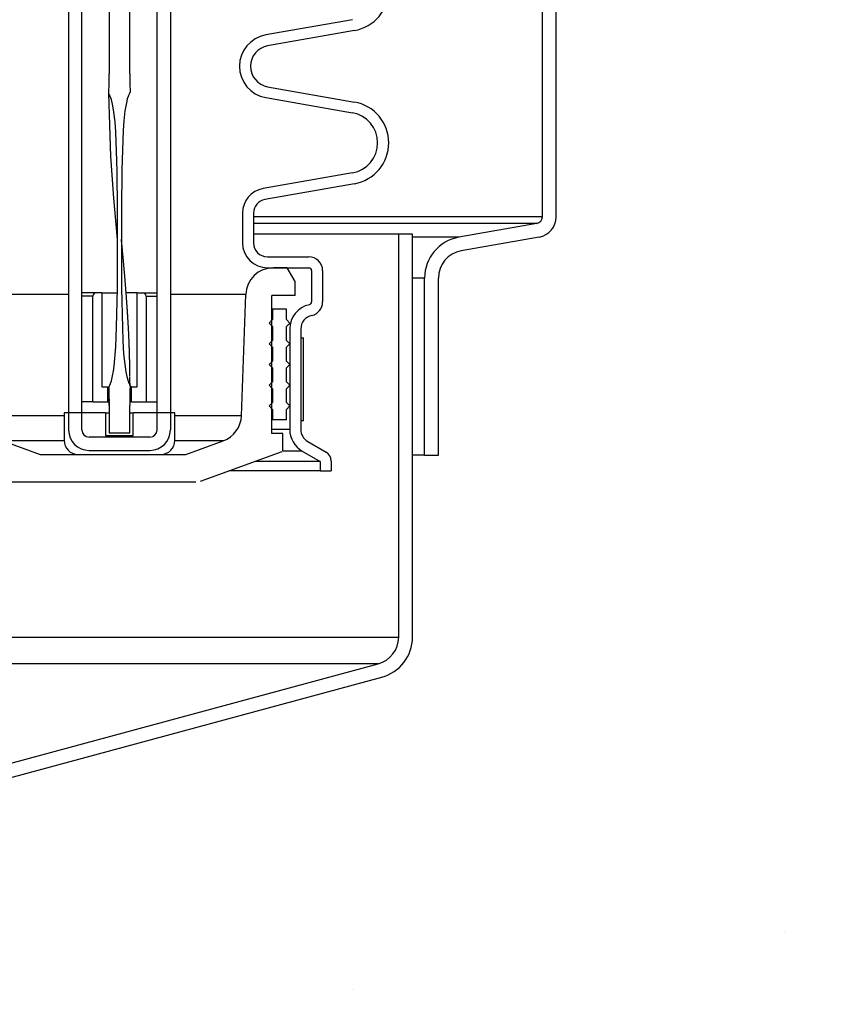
# Model space of a CAD drawing. Extents: x -169 to 6736, y -208 to 3022.
# Tile 162 of 256: x 1718 to 1725, y 395 to 404. Entities that reach past the tile are written whole.
import ezdxf

# ---------------------------------------------------------------- set-up
doc = ezdxf.new("R2010")
doc.units = 0
doc.header["$MEASUREMENT"] = 0
doc.header["$PDSIZE"] = 1
doc.layers.get('DEFPOINTS').update_dxf_attribs({"linetype": 'CONTINUOUS'})
for name, color, linetype in [('DIM', 3, 'CONTINUOUS'), ('PEAGRAVEL-HATCH', 3, 'CONTINUOUS'), ('SPILL-BUCKET', 1, 'CONTINUOUS')]:
    doc.layers.add(name, color=color, linetype=linetype)
doc.styles.add('SIMPLEX', font='simplex')
doc.dimstyles.new('DIM64', dxfattribs={"dimscale": 64, "dimtxt": 0.09375, "dimasz": 0.09375, "dimexe": 0.0625, "dimexo": 0.0625, "dimgap": 0.046875, "dimtad": 1, "dimdec": 4, "dimzin": 3, "dimdsep": 46, "dimlunit": 4, "dimtxsty": 'SIMPLEX', "dimcen": 0, "dimclrd": 256, "dimclre": 256, "dimclrt": 256, "dimadec": 0, "dimazin": 0, "dimtfac": 1, "dimtdec": 4, "dimtmove": 0, "dimatfit": 3, "dimfxl": 1, "dimfrac": 2, "dimtolj": 1, "dimtzin": 0, "dimarcsym": 0})

# ---------------------------------------------------------------- blocks, each defined once
blk = doc.blocks.new('*D17')
at = {"layer": 'DEFPOINTS', "color": 0, "transparency": 16777216}
for p in [(1422.4289, 414.2886), (2052.1541, 410.0074), (1422.4289, 136.5159)]:
    blk.add_point(p, dxfattribs=at)
at = {"layer": 'DIM', "lineweight": -2, "transparency": 16777216}
for p, q in [((1422.4289, 410.2886), (1422.4289, 132.5159)), ((2052.1541, 406.0074), (2052.1541, 132.5159)), ((2046.1541, 136.5159), (1428.4289, 136.5159))]:
    blk.add_line(p, q, dxfattribs=at)
at = {"layer": 'DIM', "transparency": 16777216}
for points in [[(1428.4289, 137.5159), (1428.4289, 135.5159), (1422.4289, 136.5159)], [(2046.1541, 137.5159), (2046.1541, 135.5159), (2052.1541, 136.5159)]]:
    blk.add_solid(points, dxfattribs=at)
at = {"layer": 'DIM', "transparency": 16777216, "insert": (1737.2915, 144.0873), "char_height": 6, "attachment_point": 5, "style": 'SIMPLEX'}
blk.add_mtext('\\A1;52\'-5 3/4" (F.V. TANK SLAB)', dxfattribs=at)

msp = doc.modelspace()

# ---------------------------------------------------------------- hatches: boundary and pattern name
at = {"layer": 'PEAGRAVEL-HATCH'}
h = msp.add_hatch(dxfattribs=at)
h.set_pattern_fill('AR-SAND', color=256, scale=7.5, style=0)
h.set_pattern_definition([(37.5, (569.323, 30.198), (-0.47245, 14.45118), [0, -11.4, 0, -12.75, 0, -12.1875]), (7.5, (569.323, 30.198), (13.27333, 21.1661), [0, -6.15, 0, -10.275, 0, -3.9375]), (327.5, (560.098, 30.198), (23.35606, 0.04244), [0, -3.75, 0, -13.5, 0, -17.625]), (317.5, (560.098, 30.198), (22.54595, 6.58257), [0, -1.875, 0, -8.85, 0, -10.125])])
h.paths.add_polyline_path([(1678.80732, 397.95192), (1674.24819, 399.33855), (1674.16889, 402.82494), (1673.05885, 403.14188), (1673.05885, 413.95761), (1637.65794, 414.06209), (1637.65794, 409.70659), (1630.64769, 409.70659), (1630.64769, 371.25844), (1678.97797, 371.25844)])
h.paths.add_polyline_path([(1678.94818, 370.30176), (1630.56261, 370.29867), (1630.56261, 352.56309), (1631.45296, 351.91005), (1631.45296, 351.55925), (1633.05376, 351.55925), (1634.10236, 353.65645), (1639.05376, 353.55925), (1640.05376, 351.55925), (1653.05376, 351.55925), (1654.05376, 353.55925), (1659.05376, 353.55925), (1660.05376, 351.55925), (1669.55376, 351.55925), (1670.55376, 353.55925), (1675.55376, 353.55925), (1676.55376, 351.55925), (1678.02984, 351.55924), (1678.72564, 353.2784), (1678.36441, 359.1221), (1679.04889, 359.12203)])
h.paths.add_polyline_path([(1711.86302, 397.98375), (1707.34302, 399.34369), (1707.01902, 402.97021), (1706.02982, 403.2003), (1706.02982, 414.12804), (1689.55426, 414.12804), (1689.55426, 403.25428), (1688.73965, 403.06613), (1688.5332, 402.8201), (1688.5332, 401.21886), (1688.29899, 401.21886), (1688.22155, 399.34587), (1683.85452, 398.00535), (1683.77708, 396.81562), (1683.65216, 396.81562), (1683.65216, 371.30176), (1711.92965, 371.30694)])
h.paths.add_polyline_path([(1711.944, 370.30176), (1683.55012, 370.3049), (1683.55377, 359.1221), (1684.24313, 359.1221), (1683.88189, 353.2784), (1684.57824, 351.91004), (1684.57824, 351.55925), (1686.05376, 351.55925), (1687.05376, 353.55925), (1692.05376, 353.55925), (1693.05376, 351.55925), (1702.55376, 351.55925), (1703.55376, 353.55925), (1708.55376, 353.55925), (1709.55376, 351.55925), (1711.01819, 351.55925), (1711.66739, 352.55925), (1711.944, 352.55918)])
h.paths.add_polyline_path([(1739.83168, 409.73965), (1737.97196, 409.73965), (1737.97196, 414.06672), (1722.59511, 414.06672), (1722.59511, 403.25007), (1721.62025, 403.04246), (1721.52437, 401.25377), (1721.20475, 399.33731), (1716.80992, 398.02774), (1716.6452, 396.76607), (1716.6452, 371.30176), (1736.80864, 371.28118), (1739.0752, 372.31454), (1739.83168, 373.89371)])
h.paths.add_polyline_path([(1738.32237, 362.32058), (1741.12897, 364.82693), (1744.1446, 365.09547), (1744.97124, 366.08769), (1744.9542, 409.70253), (1740.83773, 409.70253), (1740.83773, 374.30176), (1739.50146, 370.32906), (1716.64497, 370.30176), (1716.64079, 352.55925), (1716.91739, 352.55925), (1717.56659, 351.91005), (1717.56659, 351.55925), (1719.05376, 351.55925), (1720.05376, 353.55925), (1725.05376, 353.55925), (1726.05376, 351.55925), (1735.55376, 351.55925), (1736.55376, 353.55925), (1737.51571, 353.55925), (1737.51571, 359.08925)])

# ---------------------------------------------------------------- linework, layer by layer
at = {"layer": 'SPILL-BUCKET', "color": 8, "linetype": 'Continuous'}
for p, q in [((1718.65263, 411.93856), (1718.65202, 403.69419)), ((1718.84, 403.69419), (1718.84, 411.93856)), ((1718.65142, 403.58642), (1718.65183, 403.63357)), ((1718.65183, 403.63357), (1718.65198, 403.66388)), ((1718.65198, 403.66388), (1718.65202, 403.69419)), ((1718.83937, 403.69419), (1718.84, 403.69419)), ((1718.83937, 403.69419), (1718.83937, 403.68591)), ((1718.83937, 403.68591), (1718.83939, 403.67762)), ((1718.83939, 403.67762), (1718.83947, 403.66105)), ((1718.83947, 403.66105), (1718.83958, 403.64448)), ((1718.83958, 403.64448), (1718.83972, 403.62791)), ((1718.83972, 403.62791), (1718.83986, 403.61134)), ((1718.65055, 403.52748), (1718.65076, 403.53926)), ((1718.65076, 403.53926), (1718.65142, 403.58642)), ((1718.83986, 403.61134), (1718.83997, 403.59477)), ((1718.83997, 403.59477), (1718.84012, 403.5782)), ((1718.84012, 403.5782), (1718.84108, 403.55289)), ((1718.84108, 403.55289), (1718.84104, 403.52761)), ((1718.65032, 403.51569), (1718.65055, 403.52748)), ((1718.6725, 403.46091), (1718.65032, 403.51569)), ((1718.66697, 402.94471), (1718.6505, 403.51526)), ((1718.68665, 403.40355), (1718.6725, 403.46091)), ((1718.811, 403.44474), (1718.80215, 403.40117)), ((1718.81656, 403.46634), (1718.811, 403.44474)), ((1718.82331, 403.48761), (1718.81656, 403.46634)), ((1718.82744, 403.49797), (1718.82331, 403.48761)), ((1718.83188, 403.50822), (1718.82744, 403.49797)), ((1718.83389, 403.51343), (1718.83188, 403.50822)), ((1718.83595, 403.51862), (1718.83389, 403.51343)), ((1718.83773, 403.52057), (1718.83595, 403.51862)), ((1718.8398, 403.52233), (1718.83773, 403.52057)), ((1718.8408, 403.52482), (1718.8398, 403.52233)), ((1718.84104, 403.52761), (1718.8408, 403.52482)), ((1718.69606, 403.34523), (1718.68665, 403.40355)), ((1718.79554, 403.3572), (1718.78625, 403.26867)), ((1718.80215, 403.40117), (1718.79554, 403.3572)), ((1718.70588, 403.25757), (1718.69606, 403.34523)), ((1718.78625, 403.26867), (1718.78017, 403.17983)), ((1718.71222, 403.16949), (1718.70588, 403.25757)), ((1718.78017, 403.17983), (1718.7721, 403.00196)), ((1718.71978, 402.9929), (1718.71222, 403.16949)), ((1718.7721, 403.00196), (1718.76733, 402.82395)), ((1718.69369, 402.56996), (1718.66697, 402.94471)), ((1718.72345, 402.81612), (1718.71978, 402.9929)), ((1718.76733, 402.82395), (1718.76346, 402.46783)), ((1718.72751, 402.46255), (1718.72345, 402.81612)), ((1718.72822, 402.19522), (1718.69369, 402.56996)), ((1718.728, 402.10896), (1718.72751, 402.46255)), ((1718.76346, 402.46783), (1718.76298, 402.11165)), ((1718.72829, 402.19453), (1718.72822, 402.19522)), ((1718.7632, 402.19684), (1718.7632, 402.19687)), ((1718.76321, 402.19676), (1718.7632, 402.19684)), ((1718.76321, 402.19662), (1718.76321, 402.19676)), ((1718.76322, 402.19644), (1718.76321, 402.19662)), ((1718.76323, 402.19618), (1718.76322, 402.19644)), ((1718.76324, 402.19596), (1718.76323, 402.19618)), ((1718.76325, 402.1957), (1718.76324, 402.19596)), ((1718.76327, 402.19541), (1718.76325, 402.1957)), ((1718.76328, 402.19509), (1718.76327, 402.19541)), ((1718.7633, 402.19474), (1718.76328, 402.19509)), ((1718.76332, 402.19433), (1718.7633, 402.19474)), ((1718.76334, 402.19396), (1718.76332, 402.19433)), ((1718.76337, 402.19351), (1718.76334, 402.19396)), ((1718.76339, 402.19303), (1718.76337, 402.19351)), ((1718.72681, 401.75534), (1718.728, 402.10896)), ((1718.76298, 402.11165), (1718.76459, 401.75549)), ((1718.76343, 402.19247), (1718.76339, 402.19303)), ((1718.76344, 402.19219), (1718.76343, 402.19247)), ((1718.76346, 402.19189), (1718.76344, 402.19219)), ((1718.76348, 402.19159), (1718.76346, 402.19189)), ((1718.76358, 402.19074), (1718.76348, 402.19164)), ((1718.7636, 402.1904), (1718.76348, 402.1916)), ((1718.7635, 402.19129), (1718.76348, 402.19159)), ((1718.76352, 402.19098), (1718.7635, 402.19129)), ((1718.76354, 402.19069), (1718.76352, 402.19098)), ((1718.76356, 402.19039), (1718.76354, 402.19069)), ((1718.76357, 402.19014), (1718.76356, 402.19039)), ((1718.76359, 402.18997), (1718.76357, 402.19014)), ((1718.76369, 402.18979), (1718.76358, 402.19074)), ((1718.76359, 402.18989), (1718.76359, 402.18997)), ((1718.76369, 402.18943), (1718.7636, 402.1904)), ((1718.7638, 402.18884), (1718.76369, 402.18979)), ((1718.76378, 402.18847), (1718.76369, 402.18943)), ((1718.76385, 402.18777), (1718.76378, 402.18847)), ((1718.76393, 402.18763), (1718.7638, 402.18884)), ((1718.76392, 402.18707), (1718.76385, 402.18777)), ((1718.76398, 402.18649), (1718.76392, 402.18707)), ((1718.76406, 402.18642), (1718.76393, 402.18763)), ((1718.76403, 402.18591), (1718.76398, 402.18649)), ((1718.76409, 402.18535), (1718.76403, 402.18591)), ((1718.76421, 402.18496), (1718.76406, 402.18642)), ((1718.76415, 402.18479), (1718.76409, 402.18535)), ((1718.76419, 402.18441), (1718.76415, 402.18479)), ((1718.76422, 402.18405), (1718.76419, 402.18441)), ((1718.76436, 402.18349), (1718.76421, 402.18496)), ((1718.76424, 402.18391), (1718.76422, 402.18405)), ((1718.76425, 402.18379), (1718.76424, 402.18391)), ((1718.76426, 402.18375), (1718.76425, 402.18379)), ((1718.76426, 402.18372), (1718.76426, 402.18375)), ((1718.76427, 402.18368), (1718.76426, 402.18372)), ((1718.76454, 402.18173), (1718.76436, 402.18349)), ((1718.76472, 402.17997), (1718.76454, 402.18173)), ((1718.76492, 402.17794), (1718.76472, 402.17997)), ((1718.76512, 402.17591), (1718.76492, 402.17794)), ((1718.76534, 402.17363), (1718.76512, 402.17591)), ((1718.76556, 402.17136), (1718.76534, 402.17363)), ((1718.76578, 402.16906), (1718.76556, 402.17136)), ((1718.766, 402.16676), (1718.76578, 402.16906)), ((1718.76654, 402.16114), (1718.766, 402.16676)), ((1718.76709, 402.15552), (1718.76654, 402.16114)), ((1718.76759, 402.15024), (1718.76709, 402.15552)), ((1718.7681, 402.14495), (1718.76759, 402.15024)), ((1718.76853, 402.14042), (1718.7681, 402.14495)), ((1718.76897, 402.1359), (1718.76853, 402.14042)), ((1718.76937, 402.13165), (1718.76897, 402.1359)), ((1718.76978, 402.12741), (1718.76937, 402.13165)), ((1718.77016, 402.12343), (1718.76978, 402.12741)), ((1718.77054, 402.11945), (1718.77016, 402.12343)), ((1718.77089, 402.11575), (1718.77054, 402.11945)), ((1718.77124, 402.11205), (1718.77089, 402.11575)), ((1718.77156, 402.10862), (1718.77124, 402.11205)), ((1718.77189, 402.10518), (1718.77156, 402.10862)), ((1718.77206, 402.10341), (1718.77189, 402.10518)), ((1718.77222, 402.10164), (1718.77206, 402.10341)), ((1718.77238, 402.09995), (1718.77222, 402.10164)), ((1718.77255, 402.09826), (1718.77238, 402.09995)), ((1718.77269, 402.09672), (1718.77255, 402.09826)), ((1718.77283, 402.09519), (1718.77269, 402.09672)), ((1718.77296, 402.09385), (1718.77283, 402.09519)), ((1718.77309, 402.09252), (1718.77296, 402.09385)), ((1718.77319, 402.09138), (1718.77309, 402.09252)), ((1718.7733, 402.09023), (1718.77319, 402.09138)), ((1718.77339, 402.08931), (1718.7733, 402.09023)), ((1718.77348, 402.08838), (1718.77339, 402.08931)), ((1718.77354, 402.08766), (1718.77348, 402.08838)), ((1718.77361, 402.08695), (1718.77354, 402.08766)), ((1718.77366, 402.08645), (1718.77361, 402.08695)), ((1718.7737, 402.08595), (1718.77366, 402.08645)), ((1718.77376, 402.08539), (1718.7737, 402.08595)), ((1718.77381, 402.08483), (1718.77376, 402.08539)), ((1718.77389, 402.08395), (1718.77381, 402.08483)), ((1718.77398, 402.08307), (1718.77389, 402.08395)), ((1718.77409, 402.08188), (1718.77398, 402.08307)), ((1718.7742, 402.08069), (1718.77409, 402.08188)), ((1718.77433, 402.07928), (1718.7742, 402.08069)), ((1718.77446, 402.07788), (1718.77433, 402.07928)), ((1718.77459, 402.07649), (1718.77446, 402.07788)), ((1718.77472, 402.0751), (1718.77459, 402.07649)), ((1718.77485, 402.07373), (1718.77472, 402.0751)), ((1718.77498, 402.07237), (1718.77485, 402.07373)), ((1718.77537, 402.06817), (1718.77498, 402.07237)), ((1718.77576, 402.06398), (1718.77537, 402.06817)), ((1718.77613, 402.06002), (1718.77576, 402.06398)), ((1718.7765, 402.05606), (1718.77613, 402.06002)), ((1718.77678, 402.05309), (1718.7765, 402.05606)), ((1718.77705, 402.05013), (1718.77678, 402.05309)), ((1718.77735, 402.04695), (1718.77705, 402.05013)), ((1718.77764, 402.04377), (1718.77735, 402.04695)), ((1718.77796, 402.04038), (1718.77764, 402.04377)), ((1718.77827, 402.03698), (1718.77796, 402.04038)), ((1718.7786, 402.03337), (1718.77827, 402.03698)), ((1718.77894, 402.02975), (1718.7786, 402.03337)), ((1718.77929, 402.02591), (1718.77894, 402.02975)), ((1718.77964, 402.02207), (1718.77929, 402.02591)), ((1718.78009, 402.01718), (1718.77964, 402.02207)), ((1718.78054, 402.01229), (1718.78009, 402.01718)), ((1718.78102, 402.00708), (1718.78054, 402.01229)), ((1718.78149, 402.00187), (1718.78102, 402.00708)), ((1718.78199, 401.99634), (1718.78149, 402.00187)), ((1718.7825, 401.99082), (1718.78199, 401.99634)), ((1718.78303, 401.98497), (1718.7825, 401.99082)), ((1718.78355, 401.97913), (1718.78303, 401.98497)), ((1718.78411, 401.97297), (1718.78355, 401.97913)), ((1718.78466, 401.96681), (1718.78411, 401.97297)), ((1718.78518, 401.96093), (1718.78466, 401.96681)), ((1718.78571, 401.95505), (1718.78518, 401.96093)), ((1718.78624, 401.94903), (1718.78571, 401.95505)), ((1718.78678, 401.94301), (1718.78624, 401.94903)), ((1718.78729, 401.93716), (1718.78678, 401.94301)), ((1718.78781, 401.93132), (1718.78729, 401.93716)), ((1718.7883, 401.92567), (1718.78781, 401.93132)), ((1718.7888, 401.92003), (1718.7883, 401.92567)), ((1718.78927, 401.91459), (1718.7888, 401.92003)), ((1718.78975, 401.90914), (1718.78927, 401.91459)), ((1718.7902, 401.90391), (1718.78975, 401.90914)), ((1718.79066, 401.89866), (1718.7902, 401.90391)), ((1718.79109, 401.89362), (1718.79066, 401.89866)), ((1718.79152, 401.88858), (1718.79109, 401.89362)), ((1718.7921, 401.88186), (1718.79152, 401.88858)), ((1718.79267, 401.87514), (1718.7921, 401.88186)), ((1718.79321, 401.86881), (1718.79267, 401.87514)), ((1718.79375, 401.86249), (1718.79321, 401.86881)), ((1718.79425, 401.85655), (1718.79375, 401.86249)), ((1718.79474, 401.85062), (1718.79425, 401.85655)), ((1718.79521, 401.84508), (1718.79474, 401.85062)), ((1718.79567, 401.83954), (1718.79521, 401.84508)), ((1718.7961, 401.83439), (1718.79567, 401.83954)), ((1718.71967, 401.40187), (1718.72681, 401.75534)), ((1718.76459, 401.75549), (1718.77178, 401.39942)), ((1718.79652, 401.82925), (1718.7961, 401.83439)), ((1718.7968, 401.82588), (1718.79652, 401.82925)), ((1718.79708, 401.82251), (1718.7968, 401.82588)), ((1718.79735, 401.8192), (1718.79708, 401.82251)), ((1718.79762, 401.81589), (1718.79735, 401.8192)), ((1718.79791, 401.81239), (1718.79762, 401.81589)), ((1718.79819, 401.80889), (1718.79791, 401.81239)), ((1718.79849, 401.8052), (1718.79819, 401.80889)), ((1718.79879, 401.80152), (1718.79849, 401.8052)), ((1718.79919, 401.79655), (1718.79879, 401.80152)), ((1718.79959, 401.79159), (1718.79919, 401.79655)), ((1718.80002, 401.78632), (1718.79959, 401.79159)), ((1718.80044, 401.78105), (1718.80002, 401.78632)), ((1718.80088, 401.77548), (1718.80044, 401.78105)), ((1718.80133, 401.76991), (1718.80088, 401.77548)), ((1718.80179, 401.76402), (1718.80133, 401.76991)), ((1718.80225, 401.75815), (1718.80179, 401.76402)), ((1718.80271, 401.75237), (1718.80225, 401.75815)), ((1718.80316, 401.7466), (1718.80271, 401.75237)), ((1718.80363, 401.74055), (1718.80316, 401.7466)), ((1718.8041, 401.73451), (1718.80363, 401.74055)), ((1718.80459, 401.72821), (1718.8041, 401.73451)), ((1718.80507, 401.72189), (1718.80459, 401.72821)), ((1718.80557, 401.71532), (1718.80507, 401.72189)), ((1718.80608, 401.70875), (1718.80557, 401.71532)), ((1718.8066, 401.7019), (1718.80608, 401.70875)), ((1718.80711, 401.69506), (1718.8066, 401.7019)), ((1718.80765, 401.68797), (1718.80711, 401.69506)), ((1718.80818, 401.68088), (1718.80765, 401.68797)), ((1718.80874, 401.67332), (1718.80818, 401.68088)), ((1718.8093, 401.66577), (1718.80874, 401.67332)), ((1718.80983, 401.65859), (1718.8093, 401.66577)), ((1718.81036, 401.6514), (1718.80983, 401.65859)), ((1718.81086, 401.64458), (1718.81036, 401.6514)), ((1718.81136, 401.63777), (1718.81086, 401.64458)), ((1718.81183, 401.63131), (1718.81136, 401.63777)), ((1718.81229, 401.62487), (1718.81183, 401.63131)), ((1718.81273, 401.61879), (1718.81229, 401.62487)), ((1718.81316, 401.61271), (1718.81273, 401.61879)), ((1718.81357, 401.60699), (1718.81316, 401.61271)), ((1718.81398, 401.60128), (1718.81357, 401.60699)), ((1718.81436, 401.59594), (1718.81398, 401.60128)), ((1718.81474, 401.59059), (1718.81436, 401.59594)), ((1718.81495, 401.58748), (1718.81474, 401.59059)), ((1718.81517, 401.58437), (1718.81495, 401.58748)), ((1718.81538, 401.5814), (1718.81517, 401.58437)), ((1718.81559, 401.57844), (1718.81538, 401.5814)), ((1718.81578, 401.57561), (1718.81559, 401.57844)), ((1718.81598, 401.57278), (1718.81578, 401.57561)), ((1718.81616, 401.57009), (1718.81598, 401.57278)), ((1718.81635, 401.5674), (1718.81616, 401.57009)), ((1718.81652, 401.56494), (1718.81635, 401.5674)), ((1718.81669, 401.56249), (1718.81652, 401.56494)), ((1718.81683, 401.56043), (1718.81669, 401.56249)), ((1718.81697, 401.55838), (1718.81683, 401.56043)), ((1718.8171, 401.55655), (1718.81697, 401.55838)), ((1718.81722, 401.55473), (1718.8171, 401.55655)), ((1718.81733, 401.55314), (1718.81722, 401.55473)), ((1718.81744, 401.55155), (1718.81733, 401.55314)), ((1718.81751, 401.55053), (1718.81744, 401.55155)), ((1718.81757, 401.54951), (1718.81751, 401.55053)), ((1718.81761, 401.54891), (1718.81757, 401.54951)), ((1718.81766, 401.5483), (1718.81761, 401.54891)), ((1718.81769, 401.54779), (1718.81766, 401.5483)), ((1718.81773, 401.54727), (1718.81769, 401.54779)), ((1718.81777, 401.54654), (1718.81773, 401.54727)), ((1718.81782, 401.54581), (1718.81777, 401.54654)), ((1718.81789, 401.54486), (1718.81782, 401.54581)), ((1718.81795, 401.54391), (1718.81789, 401.54486)), ((1718.81806, 401.54238), (1718.81795, 401.54391)), ((1718.81816, 401.54085), (1718.81806, 401.54238)), ((1718.81829, 401.53897), (1718.81816, 401.54085)), ((1718.81841, 401.53709), (1718.81829, 401.53897)), ((1718.81856, 401.53485), (1718.81841, 401.53709)), ((1718.81871, 401.53262), (1718.81856, 401.53485)), ((1718.81888, 401.53003), (1718.81871, 401.53262)), ((1718.81905, 401.52744), (1718.81888, 401.53003)), ((1718.81924, 401.5245), (1718.81905, 401.52744)), ((1718.81944, 401.52156), (1718.81924, 401.5245)), ((1718.81965, 401.51826), (1718.81944, 401.52156)), ((1718.81987, 401.51496), (1718.81965, 401.51826)), ((1718.82011, 401.51131), (1718.81987, 401.51496)), ((1718.82034, 401.50766), (1718.82011, 401.51131)), ((1718.82059, 401.50374), (1718.82034, 401.50766)), ((1718.82085, 401.49982), (1718.82059, 401.50374)), ((1718.82112, 401.49556), (1718.82085, 401.49982)), ((1718.82139, 401.4913), (1718.82112, 401.49556)), ((1718.82167, 401.48675), (1718.82139, 401.4913)), ((1718.82196, 401.48221), (1718.82167, 401.48675)), ((1718.82224, 401.4777), (1718.82196, 401.48221)), ((1718.71203, 401.22523), (1718.71967, 401.40187)), ((1718.77178, 401.39942), (1718.77589, 401.28075)), ((1718.82251, 401.47319), (1718.82224, 401.4777)), ((1718.82297, 401.46575), (1718.82251, 401.47319)), ((1718.82342, 401.45831), (1718.82297, 401.46575)), ((1718.82384, 401.45115), (1718.82342, 401.45831)), ((1718.82427, 401.44398), (1718.82384, 401.45115)), ((1718.82467, 401.43708), (1718.82427, 401.44398)), ((1718.82506, 401.43018), (1718.82467, 401.43708)), ((1718.82551, 401.42238), (1718.82506, 401.43018)), ((1718.82594, 401.41457), (1718.82551, 401.42238)), ((1718.82635, 401.40714), (1718.82594, 401.41457)), ((1718.82675, 401.39971), (1718.82635, 401.40714)), ((1718.82713, 401.39266), (1718.82675, 401.39971)), ((1718.8275, 401.38561), (1718.82713, 401.39266)), ((1718.82785, 401.37893), (1718.8275, 401.38561)), ((1718.82819, 401.37225), (1718.82785, 401.37893)), ((1718.82851, 401.36595), (1718.82819, 401.37225)), ((1718.82882, 401.35965), (1718.82851, 401.36595)), ((1718.82906, 401.3549), (1718.82882, 401.35965)), ((1718.82929, 401.35015), (1718.82906, 401.3549)), ((1718.82951, 401.34561), (1718.82929, 401.35015)), ((1718.82972, 401.34107), (1718.82951, 401.34561)), ((1718.82994, 401.33645), (1718.82972, 401.34107)), ((1718.83016, 401.33183), (1718.82994, 401.33645)), ((1718.83037, 401.32708), (1718.83016, 401.33183)), ((1718.83059, 401.32233), (1718.83037, 401.32708)), ((1718.83081, 401.31745), (1718.83059, 401.32233)), ((1718.83103, 401.31257), (1718.83081, 401.31745)), ((1718.83125, 401.30756), (1718.83103, 401.31257)), ((1718.83146, 401.30255), (1718.83125, 401.30756)), ((1718.6974, 401.04917), (1718.71203, 401.22523)), ((1718.77589, 401.28075), (1718.78298, 401.16227)), ((1718.83168, 401.2974), (1718.83146, 401.30255)), ((1718.8319, 401.29226), (1718.83168, 401.2974)), ((1718.83212, 401.28699), (1718.8319, 401.29226)), ((1718.83233, 401.28171), (1718.83212, 401.28699)), ((1718.83255, 401.27631), (1718.83233, 401.28171)), ((1718.83276, 401.2709), (1718.83255, 401.27631)), ((1718.83298, 401.26536), (1718.83276, 401.2709)), ((1718.83319, 401.25983), (1718.83298, 401.26536)), ((1718.8334, 401.25424), (1718.83319, 401.25983)), ((1718.8336, 401.24865), (1718.8334, 401.25424)), ((1718.83379, 401.24336), (1718.8336, 401.24865)), ((1718.83398, 401.23806), (1718.83379, 401.24336)), ((1718.83416, 401.23311), (1718.83398, 401.23806)), ((1718.83433, 401.22816), (1718.83416, 401.23311)), ((1718.83448, 401.22356), (1718.83433, 401.22816)), ((1718.83464, 401.21895), (1718.83448, 401.22356)), ((1718.83478, 401.21468), (1718.83464, 401.21895)), ((1718.83492, 401.21042), (1718.83478, 401.21468)), ((1718.78298, 401.16227), (1718.79579, 401.04435)), ((1718.83504, 401.20649), (1718.83492, 401.21042)), ((1718.83516, 401.20257), (1718.83504, 401.20649)), ((1718.83524, 401.20005), (1718.83516, 401.20257)), ((1718.83532, 401.19752), (1718.83524, 401.20005)), ((1718.8354, 401.19484), (1718.83532, 401.19752)), ((1718.83549, 401.19216), (1718.8354, 401.19484)), ((1718.83557, 401.18932), (1718.83549, 401.19216)), ((1718.83566, 401.18647), (1718.83557, 401.18932)), ((1718.8357, 401.18506), (1718.83566, 401.18647)), ((1718.83574, 401.18365), (1718.8357, 401.18506)), ((1718.83578, 401.1823), (1718.83574, 401.18365)), ((1718.83582, 401.18094), (1718.83578, 401.1823)), ((1718.83585, 401.17972), (1718.83582, 401.18094)), ((1718.83589, 401.1785), (1718.83585, 401.17972)), ((1718.83592, 401.17741), (1718.83589, 401.1785)), ((1718.83595, 401.17631), (1718.83592, 401.17741)), ((1718.83598, 401.17542), (1718.83595, 401.17631)), ((1718.836, 401.17453), (1718.83598, 401.17542)), ((1718.83602, 401.17393), (1718.836, 401.17453)), ((1718.83604, 401.17333), (1718.83602, 401.17393)), ((1718.83605, 401.17283), (1718.83604, 401.17333)), ((1718.83606, 401.17234), (1718.83605, 401.17283)), ((1718.83608, 401.17175), (1718.83606, 401.17234)), ((1718.8361, 401.17116), (1718.83608, 401.17175)), ((1718.83614, 401.16969), (1718.8361, 401.17116)), ((1718.83618, 401.16821), (1718.83614, 401.16969)), ((1718.83623, 401.16636), (1718.83618, 401.16821)), ((1718.83628, 401.1645), (1718.83623, 401.16636)), ((1718.83635, 401.16225), (1718.83628, 401.1645)), ((1718.83641, 401.16001), (1718.83635, 401.16225)), ((1718.83648, 401.15739), (1718.83641, 401.16001)), ((1718.83655, 401.15476), (1718.83648, 401.15739)), ((1718.83662, 401.15223), (1718.83655, 401.15476)), ((1718.83668, 401.1497), (1718.83662, 401.15223)), ((1718.83676, 401.1469), (1718.83668, 401.1497)), ((1718.83683, 401.1441), (1718.83676, 401.1469)), ((1718.8369, 401.14118), (1718.83683, 401.1441)), ((1718.83697, 401.13826), (1718.8369, 401.14118)), ((1718.83705, 401.13525), (1718.83697, 401.13826)), ((1718.83712, 401.13225), (1718.83705, 401.13525)), ((1718.8372, 401.12917), (1718.83712, 401.13225)), ((1718.83727, 401.12609), (1718.8372, 401.12917)), ((1718.83735, 401.12293), (1718.83727, 401.12609)), ((1718.69148, 401.00534), (1718.6974, 401.04917)), ((1718.79579, 401.04435), (1718.80285, 401.00035)), ((1718.83743, 401.11978), (1718.83735, 401.12293)), ((1718.8376, 401.11253), (1718.83743, 401.11978)), ((1718.83776, 401.10529), (1718.8376, 401.11253)), ((1718.83793, 401.09766), (1718.83776, 401.10529)), ((1718.83809, 401.09003), (1718.83793, 401.09766)), ((1718.83826, 401.08202), (1718.83809, 401.09003)), ((1718.83842, 401.07401), (1718.83826, 401.08202)), ((1718.83853, 401.06871), (1718.83842, 401.07401)), ((1718.83863, 401.06342), (1718.83853, 401.06871)), ((1718.83873, 401.05796), (1718.83863, 401.06342)), ((1718.83883, 401.05251), (1718.83873, 401.05796)), ((1718.83894, 401.0469), (1718.83883, 401.05251)), ((1718.83904, 401.04129), (1718.83894, 401.0469)), ((1718.83914, 401.03553), (1718.83904, 401.04129)), ((1718.67331, 400.91851), (1718.68358, 400.96175)), ((1718.68358, 400.96175), (1718.69148, 401.00534)), ((1718.80285, 401.00035), (1718.81207, 400.95678)), ((1718.81207, 400.95678), (1718.81771, 400.93525)), ((1718.83924, 401.02977), (1718.83914, 401.03553)), ((1718.83933, 401.02385), (1718.83924, 401.02977)), ((1718.83943, 401.01793), (1718.83933, 401.02385)), ((1718.83952, 401.01203), (1718.83943, 401.01793)), ((1718.83961, 401.00612), (1718.83952, 401.01203)), ((1718.83971, 400.99933), (1718.83961, 401.00612)), ((1718.83981, 400.99255), (1718.83971, 400.99933)), ((1718.83989, 400.9861), (1718.83981, 400.99255)), ((1718.83998, 400.97965), (1718.83989, 400.9861)), ((1718.84005, 400.97352), (1718.83998, 400.97965)), ((1718.84013, 400.96741), (1718.84005, 400.97352)), ((1718.8402, 400.96162), (1718.84013, 400.96741)), ((1718.84026, 400.95583), (1718.8402, 400.96162)), ((1718.84037, 400.94491), (1718.84031, 400.95037)), ((1718.65053, 400.85635), (1718.65259, 400.86722)), ((1718.65259, 400.86722), (1718.65721, 400.87729)), ((1718.65721, 400.87729), (1718.67331, 400.91851)), ((1718.81771, 400.93525), (1718.82428, 400.91397)), ((1718.82428, 400.91397), (1718.82804, 400.90345)), ((1718.82804, 400.90345), (1718.83233, 400.89314)), ((1718.83233, 400.89314), (1718.83761, 400.88304)), ((1718.83761, 400.88304), (1718.84076, 400.87256)), ((1718.84042, 400.93949), (1718.84037, 400.94491)), ((1718.84047, 400.93406), (1718.84042, 400.93949)), ((1718.84051, 400.92901), (1718.84047, 400.93406)), ((1718.84056, 400.92396), (1718.84051, 400.92901)), ((1718.84059, 400.91928), (1718.84056, 400.92396)), ((1718.84063, 400.9146), (1718.84059, 400.91928)), ((1718.84066, 400.9103), (1718.84063, 400.9146)), ((1718.84068, 400.90599), (1718.84066, 400.9103)), ((1718.84071, 400.90206), (1718.84068, 400.90599)), ((1718.84073, 400.89813), (1718.84071, 400.90206)), ((1718.84076, 400.87256), (1718.84071, 400.82857)), ((1718.84075, 400.89457), (1718.84073, 400.89813)), ((1718.84077, 400.89101), (1718.84075, 400.89457)), ((1718.84078, 400.88798), (1718.84077, 400.89101)), ((1718.84079, 400.88496), (1718.84078, 400.88798)), ((1718.8408, 400.88226), (1718.84079, 400.88496)), ((1718.84081, 400.87956), (1718.8408, 400.88226)), ((1718.84081, 400.87718), (1718.84081, 400.87956)), ((1718.84082, 400.8748), (1718.84081, 400.87718)), ((1718.84081, 400.87068), (1718.84082, 400.87274)), ((1718.84081, 400.86998), (1718.84081, 400.87068)), ((1718.84082, 400.87274), (1718.84082, 400.8748)), ((1718.65053, 400.85444), (1718.65052, 400.85401)), ((1718.65052, 400.85401), (1718.65052, 400.85255)), ((1718.65052, 400.85255), (1718.65052, 400.85108)), ((1718.65052, 400.85108), (1718.65052, 400.8494)), ((1718.65052, 400.8494), (1718.65052, 400.84772)), ((1718.65052, 400.84772), (1718.65052, 400.84582)), ((1718.65052, 400.84582), (1718.65052, 400.84393)), ((1718.65052, 400.84393), (1718.65053, 400.84181)), ((1718.65062, 400.84492), (1718.65053, 400.85635)), ((1718.65053, 400.85486), (1718.65053, 400.85444)), ((1718.65053, 400.84181), (1718.65053, 400.83969)), ((1718.65053, 400.83969), (1718.65053, 400.83696)), ((1718.65053, 400.83696), (1718.65053, 400.83423)), ((1718.65053, 400.83423), (1718.65054, 400.83115)), ((1718.65054, 400.83115), (1718.65054, 400.82808)), ((1718.65054, 400.82808), (1718.65055, 400.82466)), ((1718.65055, 400.82466), (1718.65056, 400.82124)), ((1718.65056, 400.82124), (1718.65057, 400.81748)), ((1718.65057, 400.81748), (1718.65059, 400.81372)), ((1718.65059, 400.81372), (1718.6506, 400.80961)), ((1718.6506, 400.80961), (1718.65062, 400.8055)), ((1718.65087, 400.83348), (1718.65062, 400.84492)), ((1718.65062, 400.8055), (1718.65064, 400.80104)), ((1718.65064, 400.80104), (1718.65066, 400.79659)), ((1718.65066, 400.79659), (1718.65069, 400.79179)), ((1718.65069, 400.79179), (1718.65072, 400.78699)), ((1718.65072, 400.78699), (1718.65076, 400.78185)), ((1718.65076, 400.78185), (1718.6508, 400.7767)), ((1718.6508, 400.7767), (1718.65084, 400.77095)), ((1718.65084, 400.77095), (1718.65089, 400.76519)), ((1718.65128, 400.81061), (1718.65087, 400.83348)), ((1718.65155, 400.78774), (1718.65128, 400.81061)), ((1718.65192, 400.74199), (1718.65155, 400.78774)), ((1718.83974, 400.78443), (1718.83948, 400.74033)), ((1718.84071, 400.82857), (1718.83974, 400.78443)), ((1718.65089, 400.76519), (1718.65095, 400.75905)), ((1718.65095, 400.75905), (1718.65102, 400.75291)), ((1718.65102, 400.75291), (1718.65109, 400.7464)), ((1718.65109, 400.7464), (1718.65116, 400.73988)), ((1718.65116, 400.73988), (1718.65125, 400.73299)), ((1718.65134, 400.72609), (1718.65145, 400.71882)), ((1718.65145, 400.71882), (1718.65155, 400.71154)), ((1718.65155, 400.71154), (1718.65168, 400.70389)), ((1718.65168, 400.70389), (1718.65181, 400.69624)), ((1718.65204, 400.69624), (1718.65192, 400.74199)), ((1718.65204, 400.69624), (1718.65202, 400.69624)), ((1718.65202, 400.69624), (1718.65202, 400.44641)), ((1718.83948, 400.74033), (1718.83939, 400.69624)), ((1718.83939, 400.44641), (1718.83939, 400.69624)), ((1718.65202, 400.44641), (1718.83939, 400.44641))]:
    msp.add_line(p, q, dxfattribs=at)
at = {"layer": 'SPILL-BUCKET', "color": 1, "linetype": 'Continuous'}
for p, q in [((1718.28602, 411.78152), (1718.28602, 400.47425)), ((1718.40594, 400.47425), (1718.40594, 411.78152)), ((1719.08547, 400.47425), (1719.08547, 411.78152)), ((1719.20539, 411.78152), (1719.20539, 400.47425)), ((1722.56809, 402.40163), (1722.56809, 404.58547)), ((1722.69301, 402.40163), (1722.69301, 404.58547)), ((1720.85202, 404.18217), (1720.06738, 404.04381)), ((1720.86937, 404.08375), (1720.08473, 403.9454)), ((1720.08473, 403.57635), (1720.86937, 403.438)), ((1720.06738, 403.47794), (1720.85202, 403.33958)), ((1720.85202, 402.79831), (1720.04325, 402.6557)), ((1720.86937, 402.69989), (1720.0606, 402.55729)), ((1719.85744, 402.43427), (1719.85744, 402.16434)), ((1719.95738, 402.43427), (1719.95738, 402.16434)), ((1722.51648, 402.34012), (1721.81287, 402.21605)), ((1722.53817, 402.2171), (1721.83456, 402.09304)), ((1720.08229, 402.03943), (1720.45704, 402.03943)), ((1720.08229, 401.93949), (1720.45704, 401.93949)), ((1720.26, 401.93949), (1720.13618, 401.93949)), ((1720.33212, 401.81458), (1720.26, 401.93949)), ((1720.48202, 401.91451), (1720.48202, 401.63067)), ((1720.58195, 401.91451), (1720.58195, 401.63067)), ((1721.5032, 400.24577), (1721.5032, 401.847)), ((1721.62811, 400.24577), (1721.62811, 401.847)), ((1720.33212, 401.68967), (1720.33212, 401.81458)), ((1719.84823, 400.60247), (1719.8865, 401.69838)), ((1720.33212, 401.68967), (1720.12127, 401.68967)), ((1720.12127, 400.44052), (1720.12127, 401.68967)), ((1720.28465, 401.38641), (1720.28465, 400.47799)), ((1720.38459, 401.38641), (1720.38459, 400.47799)), ((1718.62079, 400.62789), (1718.24605, 400.62789)), ((1718.24605, 400.62789), (1718.24605, 400.37806)), ((1718.62079, 400.62789), (1718.62079, 400.4249)), ((1719.24536, 400.62789), (1718.87062, 400.62789)), ((1718.87062, 400.4249), (1718.87062, 400.62789)), ((1719.24536, 400.37806), (1719.24536, 400.62789)), ((1717.51498, 400.44018), (1718.02883, 400.25315)), ((1718.62079, 400.4249), (1718.87062, 400.4249)), ((1720.22282, 400.44052), (1720.12127, 400.44052)), ((1720.22282, 400.28231), (1720.22282, 400.44052)), ((1719.02052, 400.40929), (1718.47089, 400.40929)), ((1719.3453, 400.25315), (1719.684, 400.37643)), ((1720.44704, 400.36981), (1720.6133, 400.27382)), ((1718.02883, 400.25315), (1719.3453, 400.25315)), ((1718.37096, 400.25315), (1719.12045, 400.25315)), ((1718.47089, 400.28937), (1719.02052, 400.28937)), ((1719.47837, 400.01085), (1720.21583, 400.27927)), ((1720.39708, 400.28327), (1720.56009, 400.18916)), ((1721.5032, 400.24577), (1721.62811, 400.24577)), ((1720.56009, 400.18916), (1720.56009, 400.10524)), ((1720.66002, 400.19291), (1720.66002, 400.10524)), ((1720.56009, 400.10524), (1720.66002, 400.10524)), ((1717.36696, 400.00332), (1719.43564, 400.00332))]:
    msp.add_line(p, q, dxfattribs=at)
at = {"layer": 'SPILL-BUCKET', "color": 7}
for p, q in [((1722.56809, 402.40163), (1719.95738, 402.40163)), ((1722.51648, 402.34012), (1719.95738, 402.34012)), ((1721.26898, 402.2444), (1719.95738, 402.2444)), ((1721.81287, 402.21605), (1721.3939, 402.21605)), ((1721.5032, 401.847), (1721.3939, 401.847)), ((1718.28602, 401.69838), (1717.35374, 401.69838)), ((1718.53585, 401.71217), (1718.40594, 401.71217)), ((1718.50587, 401.68219), (1718.40594, 401.68219)), ((1718.50587, 400.72785), (1718.50587, 401.68219)), ((1718.58581, 401.71217), (1718.53585, 401.71217)), ((1718.58581, 401.71217), (1718.58581, 400.86275)), ((1718.58581, 401.71217), (1718.72594, 401.71217)), ((1718.9056, 401.71217), (1718.80581, 401.71217)), ((1718.9056, 400.86275), (1718.9056, 401.71217)), ((1718.9056, 401.71217), (1718.95583, 401.71217)), ((1718.95583, 401.71217), (1719.08547, 401.71217)), ((1718.98554, 401.68219), (1718.98554, 400.72785)), ((1718.98554, 401.68219), (1719.08547, 401.68219)), ((1719.8865, 401.69838), (1719.20536, 401.69838)), ((1718.58581, 400.86275), (1718.63638, 400.86275)), ((1718.63638, 400.86275), (1718.63638, 400.72785)), ((1718.63638, 400.86275), (1718.65053, 400.86275)), ((1718.85503, 400.86275), (1718.84075, 400.86277)), ((1718.85503, 400.86275), (1718.9056, 400.86275)), ((1718.85503, 400.72785), (1718.85503, 400.86275)), ((1718.50587, 400.72785), (1718.40594, 400.72785)), ((1718.50587, 400.72785), (1718.63638, 400.72785)), ((1718.63638, 400.72785), (1718.65196, 400.72785)), ((1718.85503, 400.72785), (1718.83946, 400.72788)), ((1718.85503, 400.72785), (1718.98554, 400.72785)), ((1718.98554, 400.72785), (1719.08547, 400.72785)), ((1718.24605, 400.60247), (1717.39206, 400.60247)), ((1719.84823, 400.60247), (1719.24536, 400.60247)), ((1720.12976, 400.56543), (1720.12127, 400.56543)), ((1720.28465, 400.47799), (1720.12127, 400.47799)), ((1718.24605, 400.37643), (1717.69012, 400.37643)), ((1719.684, 400.37643), (1719.24536, 400.37643)), ((1720.39708, 400.28327), (1720.22282, 400.28327)), ((1721.5032, 400.24577), (1721.3939, 400.24577)), ((1720.56009, 400.18916), (1719.96825, 400.18916)), ((1720.56009, 400.10524), (1719.7377, 400.10524)), ((1716.74579, 398.60091), (1721.26898, 398.60091)), ((1721.08381, 398.3596), (1716.74573, 398.3596))]:
    msp.add_line(p, q, dxfattribs=at)
at = {"layer": 'SPILL-BUCKET', "linetype": 'Continuous'}
for p, q in [((1721.3939, 402.2444), (1721.26898, 402.2444)), ((1721.26898, 398.60091), (1721.26898, 402.2444)), ((1721.3939, 398.60091), (1721.3939, 402.2444)), ((1717.11741, 397.28676), (1721.08381, 398.35959)), ((1717.14974, 397.1661), (1721.11614, 398.23894))]:
    msp.add_line(p, q, dxfattribs=at)
at = {"layer": 'SPILL-BUCKET', "color": 7, "linetype": 'Continuous'}
for p, q in [((1720.12129, 401.56475), (1720.12764, 401.56475)), ((1720.12764, 401.56475), (1720.12976, 401.56475)), ((1720.12976, 401.56475), (1720.12976, 401.47106)), ((1720.25468, 401.56475), (1720.12976, 401.56475)), ((1720.25468, 401.47106), (1720.25468, 401.56475)), ((1720.12976, 401.47106), (1720.09853, 401.43984)), ((1720.09853, 401.43984), (1720.12976, 401.40861)), ((1720.12129, 401.47106), (1720.12764, 401.47106)), ((1720.12129, 401.40861), (1720.12764, 401.40861)), ((1720.12764, 401.47106), (1720.12976, 401.47106)), ((1720.12764, 401.40861), (1720.12976, 401.40861)), ((1720.12976, 401.40861), (1720.12976, 401.28369)), ((1720.2859, 401.43984), (1720.25468, 401.47106)), ((1720.25468, 401.40861), (1720.2859, 401.43984)), ((1720.25468, 401.28369), (1720.25468, 401.40861)), ((1720.38459, 401.30754), (1720.38459, 400.55806)), ((1720.38459, 401.30754), (1720.40957, 401.30754)), ((1720.40957, 400.55806), (1720.40957, 401.30754)), ((1720.12976, 401.28369), (1720.09853, 401.25246)), ((1720.09853, 401.25246), (1720.12976, 401.22124)), ((1720.12129, 401.28369), (1720.12764, 401.28369)), ((1720.12129, 401.22124), (1720.12764, 401.22124)), ((1720.12764, 401.28369), (1720.12976, 401.28369)), ((1720.12764, 401.22124), (1720.12976, 401.22124)), ((1720.12976, 401.22124), (1720.12976, 401.09632)), ((1720.2859, 401.25246), (1720.25468, 401.28369)), ((1720.25468, 401.22124), (1720.2859, 401.25246)), ((1720.25468, 401.09632), (1720.25468, 401.22124)), ((1720.12976, 401.09632), (1720.09853, 401.06509)), ((1720.09853, 401.06509), (1720.12976, 401.03386)), ((1720.12129, 401.09632), (1720.12764, 401.09632)), ((1720.12764, 401.09632), (1720.12976, 401.09632)), ((1720.2859, 401.06509), (1720.25468, 401.09632)), ((1720.25468, 401.03386), (1720.2859, 401.06509)), ((1720.12129, 401.03386), (1720.12764, 401.03386)), ((1720.12764, 401.03386), (1720.12976, 401.03386)), ((1720.12976, 401.03386), (1720.12976, 400.90895)), ((1720.25468, 400.90895), (1720.25468, 401.03386)), ((1720.12976, 400.90895), (1720.09853, 400.87772)), ((1720.09853, 400.87772), (1720.12976, 400.84649)), ((1720.12129, 400.90895), (1720.12764, 400.90895)), ((1720.12764, 400.90895), (1720.12976, 400.90895)), ((1720.2859, 400.87772), (1720.25468, 400.90895)), ((1720.25468, 400.84649), (1720.2859, 400.87772)), ((1720.12129, 400.84649), (1720.12764, 400.84649)), ((1720.12764, 400.84649), (1720.12976, 400.84649)), ((1720.12976, 400.84649), (1720.12976, 400.72158)), ((1720.25468, 400.72158), (1720.25468, 400.84649)), ((1720.12976, 400.72158), (1720.09853, 400.69035)), ((1720.09853, 400.69035), (1720.12976, 400.65912)), ((1720.12129, 400.72158), (1720.12764, 400.72158)), ((1720.12764, 400.72158), (1720.12976, 400.72158)), ((1720.2859, 400.69035), (1720.25468, 400.72158)), ((1720.25468, 400.65912), (1720.2859, 400.69035)), ((1718.62079, 400.62789), (1718.62886, 400.62789)), ((1718.62886, 400.62789), (1718.65201, 400.62789)), ((1718.83946, 400.62789), (1718.86257, 400.62789)), ((1718.86257, 400.62789), (1718.87062, 400.62789)), ((1720.12129, 400.65912), (1720.12764, 400.65912)), ((1720.12764, 400.65912), (1720.12976, 400.65912)), ((1720.12976, 400.65912), (1720.12976, 400.56543)), ((1720.25468, 400.56543), (1720.25468, 400.65912)), ((1720.25468, 400.56543), (1720.12976, 400.56543)), ((1720.38459, 400.55806), (1720.40957, 400.55806))]:
    msp.add_line(p, q, dxfattribs=at)
at = {"layer": 'SPILL-BUCKET', "color": 1, "linetype": 'Continuous'}
for centre, radius, start, end in [((1720.8043, 404.45281), 0.37474, 280, 80), ((1720.11727, 403.76088), 0.2873, 100, 260), ((1720.11727, 403.76088), 0.18737, 100, 260), ((1720.8043, 403.06895), 0.37474, 280, 80), ((1720.8043, 403.06895), 0.27481, 280, 80), ((1720.08229, 402.43427), 0.22485, 100, 180), ((1720.08229, 402.43427), 0.12491, 99.999999, 180), ((1722.50564, 402.40163), 0.06246, 279.999999, 0), ((1722.50564, 402.40163), 0.18737, 280, 0), ((1721.87794, 401.847), 0.37474, 100, 180), ((1720.08229, 402.16434), 0.22485, 180, 270), ((1720.08229, 402.16434), 0.12491, 180, 270), ((1720.45704, 401.91451), 0.12491, 0, 90), ((1721.87794, 401.847), 0.24983, 99.999999, 180), ((1720.13618, 401.68967), 0.24983, 90, 178), ((1720.45704, 401.91451), 0.02498, 0, 90), ((1720.5095, 401.38641), 0.22485, 102.122352, 180), ((1720.45704, 401.63067), 0.02498, 282.122353, 0), ((1720.45704, 401.63067), 0.12491, 282.122352, 0), ((1720.5095, 401.38641), 0.12491, 102.122352, 180), ((1719.59855, 400.61119), 0.24983, 290.000001, 358), ((1718.47089, 400.47425), 0.18487, 180, 270), ((1718.47089, 400.47425), 0.06496, 180, 270), ((1719.02052, 400.47425), 0.06496, 270, 0), ((1719.02052, 400.47425), 0.18487, 270, 0), ((1720.5095, 400.47799), 0.22485, 180, 240), ((1720.5095, 400.47799), 0.12491, 180, 240), ((1718.37096, 400.37806), 0.12491, 180, 270), ((1719.12045, 400.37806), 0.12491, 270, 0), ((1720.56659, 400.19291), 0.09344, 0, 60.000001)]:
    msp.add_arc(centre, radius, start, end, dxfattribs=at)
at = {"layer": 'SPILL-BUCKET', "color": 7}
for centre, start, end in [((1718.53585, 401.68219), 90, 180), ((1718.95556, 401.68219), 0, 90)]:
    msp.add_arc(centre, 0.02998, start, end, dxfattribs=at)
at = {"layer": 'SPILL-BUCKET', "linetype": 'Continuous'}
for radius, start in [(0.24983, 285), (0.37474, 284.999999)]:
    msp.add_arc((1721.01915, 398.60091), radius, start, 0, dxfattribs=at)

# ---------------------------------------------------------------- dimensions: what is measured, and where the dimension line sits
at = {"layer": 'DIM'}
dim = msp.add_linear_dim(base=(1422.42894, 136.51592), p1=(2052.15406, 410.00736), p2=(1422.42894, 414.28861), angle=180, text='<> (F.V. TANK SLAB)', dimstyle='DIM64', dxfattribs=at)
dim.commit()
dim.dimension.update_dxf_attribs({"geometry": '*D17', "text_midpoint": (1737.2915, 144.08735)})

doc.saveas('drawing.dxf')
